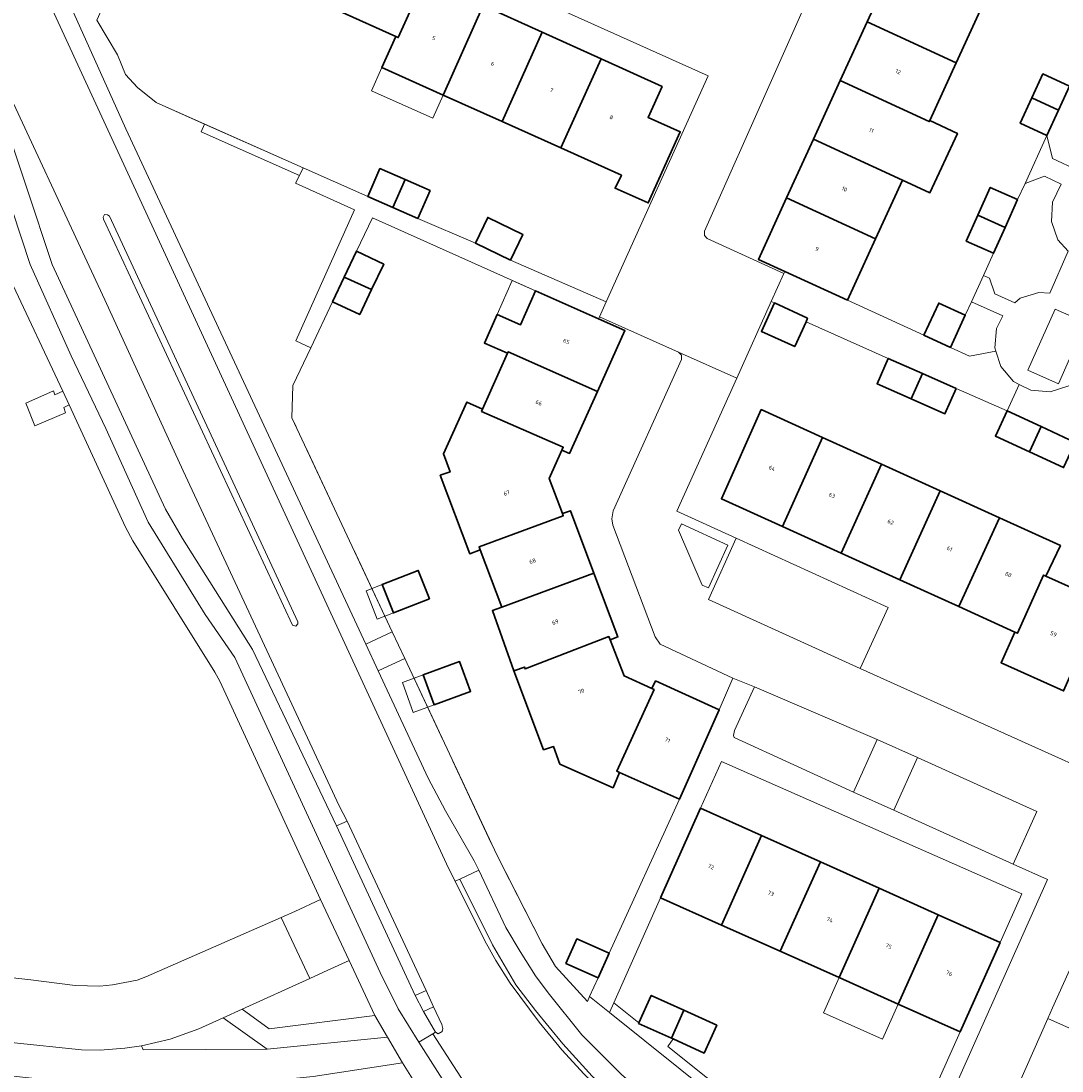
# Model space of a CAD drawing. Header units: metres. Extents: x 110065 to 112666, y 425872 to 427362.
# Tile 42 of 104: x 111168 to 111260, y 426623 to 426716. Entities that reach past the tile are written whole.
import ezdxf

# ---------------------------------------------------------------- set-up
doc = ezdxf.new("R2010")
doc.units = ezdxf.units.M
doc.linetypes.add('IE-TERREINAFSCHEIDING', pattern=[10, 8, -2])
for name, color, linetype, lineweight in [('B-WE-GR-BEPLANTING_CULTUUR_HEESTERS-GV', 90, 'Continuous', 18), ('B-WE-GR-GROENVOORZIENING-GV', 80, 'Continuous', 18), ('B-WE-GR-HAAG-G', 90, 'GR-HAAG1', 13), ('B-WE-IE-TERREINAFSCHEIDING-G', 210, 'IE-TERREINAFSCHEIDING', 18), ('B-WE-IE-TERREINAFSCHEIDING_KUNSTMATIG_HEKWERK-G', 20, 'IE-TERREINAFSCHEIDING-KUNSTMATIG', 18), ('B-WE-OG-BEBOUWING-GV', 7, 'Continuous', 35), ('B-WE-OG-BEBOUWING-T18', 10, 'Continuous', 18), ('B-WE-OG-BEBOUWING_LUIFEL-GV', 7, 'Continuous', 18), ('B-WE-OG-BEBOUWING_OVERIG-GV', 7, 'Continuous', 18), ('B-WE-OG-TERREIN_ERF-GV', 7, 'Continuous', 18), ('B-WE-VH-ONVERHARD-GV', 252, 'Continuous', 18), ('B-WE-VH-VERHARDING_ASFALT-GV', 252, 'Continuous', 18), ('B-WE-VH-VERHARDING_BETON-GV', 252, 'Continuous', 18), ('B-WE-VH-VERHARDING_BETONSTRAATSTEEN-GV', 252, 'Continuous', 18), ('B-WE-VH-VERHARDING_GESLOTEN-GV', 7, 'Continuous', 18), ('B-WE-VH-VERHARDING_OPEN-GV', 252, 'Continuous', 18), ('B-WE-VH-VERHARDING_TEGEL-GV', 252, 'Continuous', 18)]:
    doc.layers.add(name, color=color, linetype=linetype, lineweight=lineweight)
doc.styles.add('NLCS-ISO-M200-T18', font='NLCS-ISO.ttf')
doc.linetypes.add('GR-HAAG1', pattern='A,6,[176,NLCS.SHX,S=0.125,R=0,X=0,Y=0],-2', length=8)
doc.linetypes.add('IE-TERREINAFSCHEIDING-KUNSTMATIG', pattern='A,4,[82,NLCS.SHX,S=0.75,R=90,X=0,Y=0],4,-2', length=10)

msp = doc.modelspace()

# ---------------------------------------------------------------- linework, layer by layer
at = {"layer": 'B-WE-GR-BEPLANTING_CULTUUR_HEESTERS-GV', "flags": 128}
for points in [[(111175.02, 426716.917), (111174.587, 426717.111), (111172.549, 426716.662), (111177.194, 426706.401), (111198.37, 426660.873), (111200.7, 426661.959), (111191.843, 426680.859), (111191.92, 426683.723), (111193.509, 426687.064), (111192.203, 426687.684), (111197.376, 426699.255), (111192.157, 426701.59), (111192.5, 426702.275), (111183.83, 426706.123), (111184.141, 426706.823), (111179.872, 426708.717), (111178.205, 426710.052), (111177.139, 426711.187), (111176.436, 426712.929), (111174.61, 426716.002), (111175.02, 426716.917), (111175.02, 426716.917)], [(111263.498, 426708.8), (111260.503, 426710.176), (111259.523, 426708.042), (111258.499, 426705.813), (111258.991, 426703.771), (111261.259, 426702.729), (111262.684, 426703.209), (111263.407, 426704.633), (111262.732, 426707.284), (111263.498, 426708.8), (111263.498, 426708.8)], [(111259.761, 426701.519), (111258.281, 426702.226), (111256.568, 426701.583), (111255.912, 426700.146), (111254.811, 426697.685), (111253.793, 426695.412), (111252.893, 426693.446), (111253.433, 426693.201), (111253.908, 426691.832), (111255.675, 426691.029), (111256.149, 426691.43), (111257.794, 426691.956), (111258.756, 426691.875), (111260.373, 426695.602), (111259.474, 426696.597), (111258.898, 426698.216), (111258.985, 426699.932), (111259.761, 426701.519), (111259.761, 426701.519)], [(111254.602, 426689.87), (111251.832, 426691.128), (111251.289, 426689.942), (111249.98, 426687.091), (111251.661, 426686.318), (111253.99, 426686.761), (111253.895, 426687.059), (111254.039, 426688.778), (111254.602, 426689.87), (111254.602, 426689.87)], [(111209.922, 426642.281), (111201.804, 426659.604), (111199.469, 426658.515), (111203.863, 426649.04), (111205.405, 426646.167), (111207.946, 426641.735), (111208.336, 426640.916), (111210.737, 426635.869), (111211.99, 426633.725), (111213.359, 426631.599), (111214.464, 426630.082), (111217.447, 426626.366), (111220.959, 426622.847), (111224.614, 426619.72), (111230.059, 426615.447), (111232.368, 426618.344), (111219.875, 426628.349), (111218.126, 426629.75), (111217.936, 426629.327), (111215.124, 426632.398), (111213.924, 426634.404), (111209.922, 426642.281), (111209.922, 426642.281)], [(111247.068, 426650.868), (111243.514, 426652.473), (111241.437, 426647.815), (111244.991, 426646.21), (111247.068, 426650.868), (111247.068, 426650.868)]]:
    msp.add_lwpolyline(points, close=True, dxfattribs=at)
msp.add_lwpolyline([(111260.436, 426683.686), (111258.792, 426683.16), (111257.073, 426683.304), (111256.064, 426683.824), (111254.985, 426681.499), (111257.998, 426680.102), (111261.003, 426678.709)], dxfattribs=at)
at = {"layer": 'B-WE-GR-GROENVOORZIENING-GV', "flags": 128}
for points in [[(111149.335, 426633.408), (111168.803, 426631.234), (111172.716, 426630.721), (111174.877, 426630.689), (111176.011, 426630.795), (111178.17, 426631.218), (111178.938, 426631.49), (111190.907, 426636.743), (111192.111, 426637.272), (111194.362, 426638.338), (111185.478, 426657.601), (111185.042, 426658.41), (111177.806, 426670.017), (111177.143, 426671.22), (111172.191, 426682.017), (111171.697, 426681.774), (111171.863, 426681.315), (111169.134, 426680.18), (111168.356, 426682.183), (111170.802, 426683.248), (111170.927, 426682.912), (111171.61, 426683.24), (111167.009, 426693.063)], [(111152.27, 426615.307), (111204.614, 426609.461), (111207.032, 426608.772), (111208.441, 426611.191), (111209.703, 426613.36), (111207.276, 426615.869), (111205.168, 426618.47), (111203.386, 426621.064), (111201.62, 426623.907), (111193.718, 426622.691), (111185.762, 426621.903), (111175.442, 426622.127), (111174.278, 426622.075), (111168.892, 426622.555), (111168.892, 426622.555), (111168.892, 426622.555), (111129.931, 426626.793)]]:
    msp.add_lwpolyline(points, dxfattribs=at)
for points in [[(111199.163, 426628.091), (111196.892, 426632.938), (111194.629, 426631.904), (111193.431, 426631.362), (111187.454, 426628.656), (111189.841, 426626.915), (111199.163, 426628.091), (111199.163, 426628.091)], [(111189.658, 426625.113), (111185.763, 426627.889), (111183.636, 426626.899), (111181.098, 426625.988), (111178.562, 426625.42), (111178.707, 426625.05), (111189.658, 426625.113), (111189.658, 426625.113)]]:
    msp.add_lwpolyline(points, close=True, dxfattribs=at)
at = {"layer": 'B-WE-GR-HAAG-G', "flags": 128}
msp.add_lwpolyline([(111179.872, 426708.717), (111178.205, 426710.052), (111177.139, 426711.187), (111176.436, 426712.929), (111174.61, 426716.002)], dxfattribs=at)
at = {"layer": 'B-WE-IE-TERREINAFSCHEIDING-G', "flags": 128}
for points in [[(111200.7, 426661.959), (111191.843, 426680.859), (111191.92, 426683.723), (111193.509, 426687.064)], [(111201.804, 426659.604), (111209.922, 426642.281), (111213.924, 426634.404)]]:
    msp.add_lwpolyline(points, dxfattribs=at)
at = {"layer": 'B-WE-IE-TERREINAFSCHEIDING_KUNSTMATIG_HEKWERK-G', "flags": 128}
for points in [[(111192.843, 426702.96), (111179.872, 426708.717)], [(111218.126, 426629.75), (111217.936, 426629.327), (111215.124, 426632.398), (111213.924, 426634.404)]]:
    msp.add_lwpolyline(points, dxfattribs=at)
at = {"layer": 'B-WE-OG-BEBOUWING-GV', "flags": 128}
for points in [[(111204.989, 426722.251), (111199.579, 426724.682), (111196.051, 426716.784), (111201.011, 426714.552), (111201.229, 426714.454), (111203.535, 426719.628), (111203.77, 426719.522), (111204.793, 426721.811), (111204.989, 426722.251), (111204.989, 426722.251)], [(111245.76, 426720.918), (111245.09, 426721.218), (111242.633, 426715.845), (111250.479, 426712.221), (111252.771, 426717.239), (111252.87, 426717.456), (111245.666, 426720.711), (111245.76, 426720.918), (111245.76, 426720.918)], [(111203.77, 426719.522), (111203.535, 426719.628), (111201.229, 426714.454), (111201.011, 426714.552), (111199.781, 426711.821), (111205.204, 426709.383), (111208.736, 426717.278), (111203.77, 426719.522), (111203.77, 426719.522)], [(111213.937, 426714.927), (111208.736, 426717.278), (111205.204, 426709.383), (111210.399, 426707.048), (111213.937, 426714.927), (111213.937, 426714.927)], [(111250.479, 426712.221), (111242.633, 426715.845), (111240.259, 426710.664), (111248.112, 426707.04), (111248.154, 426707.133), (111250.479, 426712.221), (111250.479, 426712.221)], [(111219.139, 426712.577), (111213.937, 426714.927), (111210.399, 426707.048), (111215.592, 426704.709), (111219.139, 426712.577), (111219.139, 426712.577)], [(111224.522, 426710.145), (111219.139, 426712.577), (111215.592, 426704.709), (111220.933, 426702.304), (111220.383, 426701.144), (111223.303, 426699.855), (111226.132, 426706.135), (111223.282, 426707.405), (111224.522, 426710.145), (111224.522, 426710.145)], [(111248.112, 426707.04), (111240.259, 426710.664), (111237.883, 426705.48), (111245.738, 426701.852), (111248.174, 426700.754), (111250.604, 426705.997), (111248.154, 426707.133), (111248.112, 426707.04), (111248.112, 426707.04)], [(111260.503, 426710.176), (111258.154, 426711.255), (111257.176, 426709.127), (111259.523, 426708.042), (111260.503, 426710.176), (111260.503, 426710.176)], [(111259.523, 426708.042), (111257.176, 426709.127), (111256.15, 426706.892), (111258.499, 426705.813), (111259.523, 426708.042), (111259.523, 426708.042)], [(111245.738, 426701.852), (111237.883, 426705.48), (111235.512, 426700.302), (111243.368, 426696.673), (111245.738, 426701.852), (111245.738, 426701.852)], [(111201.833, 426701.911), (111199.619, 426702.881), (111198.545, 426700.43), (111200.759, 426699.459), (111201.833, 426701.911), (111201.833, 426701.911)], [(111204.047, 426700.94), (111201.833, 426701.911), (111200.759, 426699.459), (111202.973, 426698.489), (111204.047, 426700.94), (111204.047, 426700.94)], [(111255.912, 426700.146), (111253.502, 426701.225), (111252.411, 426698.787), (111254.811, 426697.685), (111255.912, 426700.146), (111255.912, 426700.146)], [(111243.368, 426696.673), (111235.512, 426700.302), (111233.024, 426694.866), (111235.365, 426693.795), (111240.894, 426691.267), (111243.368, 426696.673), (111243.368, 426696.673)], [(111212.234, 426697.079), (111209.136, 426698.572), (111208.039, 426696.296), (111211.137, 426694.803), (111212.234, 426697.079), (111212.234, 426697.079)], [(111254.811, 426697.685), (111252.411, 426698.787), (111251.383, 426696.491), (111253.793, 426695.412), (111254.811, 426697.685), (111254.811, 426697.685)], [(111199.95, 426694.459), (111197.552, 426695.596), (111196.461, 426693.293), (111198.877, 426692.195), (111199.95, 426694.459), (111199.95, 426694.459)], [(111198.877, 426692.195), (111196.461, 426693.293), (111195.436, 426691.131), (111197.833, 426689.994), (111198.877, 426692.195), (111198.877, 426692.195)], [(111218.91, 426689.617), (111213.364, 426692.093), (111212.013, 426689.082), (111209.973, 426690.014), (111208.846, 426687.473), (111210.891, 426686.581), (111210.948, 426686.708), (111218.816, 426683.188), (111221.245, 426688.574), (111218.91, 426689.617), (111218.91, 426689.617)], [(111237.378, 426689.671), (111234.436, 426691.016), (111233.292, 426688.513), (111236.234, 426687.168), (111237.235, 426689.357), (111237.378, 426689.671), (111237.378, 426689.671)], [(111251.289, 426689.942), (111248.953, 426691.014), (111247.647, 426688.169), (111249.98, 426687.091), (111251.289, 426689.942), (111251.289, 426689.942)], [(111218.816, 426683.188), (111210.948, 426686.708), (111210.891, 426686.581), (111208.675, 426681.642), (111208.588, 426681.447), (111215.798, 426678.274), (111215.686, 426678.023), (111216.356, 426677.733), (111218.816, 426683.188), (111218.816, 426683.188)], [(111247.527, 426684.783), (111244.493, 426686.124), (111243.504, 426683.883), (111246.516, 426682.551), (111247.527, 426684.783), (111247.527, 426684.783)], [(111250.486, 426683.474), (111247.527, 426684.783), (111246.516, 426682.551), (111249.496, 426681.233), (111250.486, 426683.474), (111250.486, 426683.474)], [(111208.675, 426681.642), (111207.295, 426682.262), (111205.216, 426677.682), (111205.806, 426676.092), (111204.946, 426675.802), (111207.547, 426668.862), (111208.477, 426669.212), (111208.372, 426669.491), (111215.8, 426672.229), (111215.727, 426672.423), (111214.566, 426675.523), (111215.686, 426678.023), (111215.798, 426678.274), (111208.588, 426681.447), (111208.675, 426681.642), (111208.675, 426681.642)], [(111238.695, 426679.142), (111233.286, 426681.596), (111229.757, 426673.725), (111235.168, 426671.266), (111238.695, 426679.142), (111238.695, 426679.142)], [(111257.998, 426680.102), (111254.985, 426681.499), (111253.949, 426679.264), (111256.972, 426677.862), (111257.998, 426680.102), (111257.998, 426680.102)], [(111261.003, 426678.709), (111257.998, 426680.102), (111256.972, 426677.862), (111259.966, 426676.474), (111261.003, 426678.709), (111261.003, 426678.709)], [(111243.903, 426676.778), (111238.695, 426679.142), (111235.168, 426671.266), (111240.343, 426668.914), (111243.903, 426676.778), (111243.903, 426676.778)], [(111249.083, 426674.422), (111243.903, 426676.778), (111240.343, 426668.914), (111245.527, 426666.559), (111249.083, 426674.422), (111249.083, 426674.422)], [(111254.308, 426672.045), (111249.083, 426674.422), (111245.527, 426666.559), (111250.716, 426664.202), (111254.308, 426672.045), (111254.308, 426672.045)], [(111218.499, 426667.156), (111216.427, 426672.663), (111215.727, 426672.423), (111215.8, 426672.229), (111208.372, 426669.491), (111208.477, 426669.212), (111210.382, 426664.143), (111218.499, 426667.156), (111218.499, 426667.156)], [(111259.688, 426669.599), (111254.308, 426672.045), (111250.716, 426664.202), (111255.679, 426661.949), (111255.907, 426661.846), (111258.19, 426666.991), (111258.418, 426666.889), (111259.688, 426669.599), (111259.688, 426669.599)], [(111203.981, 426664.887), (111203.002, 426667.396), (111199.819, 426666.153), (111200.798, 426663.644), (111203.981, 426664.887), (111203.981, 426664.887)], [(111220.628, 426661.524), (111218.499, 426667.156), (111210.382, 426664.143), (111209.547, 426663.842), (111211.439, 426658.522), (111212.369, 426658.853), (111212.426, 426658.701), (111219.831, 426661.552), (111219.938, 426661.274), (111220.628, 426661.524), (111220.628, 426661.524)], [(111258.418, 426666.889), (111258.19, 426666.991), (111255.907, 426661.846), (111255.679, 426661.949), (111254.449, 426659.239), (111259.976, 426656.75), (111263.473, 426664.623), (111258.418, 426666.889), (111258.418, 426666.889)], [(111219.938, 426661.274), (111219.831, 426661.552), (111212.426, 426658.701), (111212.369, 426658.853), (111211.439, 426658.522), (111214.07, 426651.553), (111214.94, 426651.843), (111215.51, 426650.293), (111220.2, 426648.204), (111220.78, 426649.544), (111220.526, 426649.657), (111223.82, 426656.878), (111223.629, 426656.964), (111221.169, 426658.074), (111219.938, 426661.274), (111219.938, 426661.274)], [(111207.611, 426656.71), (111206.647, 426659.34), (111203.431, 426658.161), (111204.395, 426655.531), (111207.611, 426656.71), (111207.611, 426656.71)], [(111229.569, 426655.085), (111223.949, 426657.634), (111223.629, 426656.964), (111223.82, 426656.878), (111220.526, 426649.657), (111220.78, 426649.544), (111226.05, 426647.194), (111229.569, 426655.085), (111229.569, 426655.085)], [(111233.312, 426643.972), (111227.921, 426646.385), (111224.392, 426638.474), (111229.76, 426636.077), (111233.312, 426643.972), (111233.312, 426643.972)], [(111238.5, 426641.649), (111233.312, 426643.972), (111229.76, 426636.077), (111234.951, 426633.76), (111238.5, 426641.649), (111238.5, 426641.649)], [(111243.702, 426639.317), (111238.5, 426641.649), (111234.951, 426633.76), (111240.171, 426631.429), (111243.702, 426639.317), (111243.702, 426639.317)], [(111248.902, 426636.986), (111243.702, 426639.317), (111240.171, 426631.429), (111245.374, 426629.098), (111248.902, 426636.986), (111248.902, 426636.986)], [(111254.363, 426634.538), (111248.902, 426636.986), (111245.374, 426629.098), (111250.844, 426626.648), (111254.363, 426634.538), (111254.363, 426634.538)], [(111219.847, 426633.583), (111216.994, 426634.85), (111216.035, 426632.691), (111218.888, 426631.424), (111219.847, 426633.583), (111219.847, 426633.583)], [(111226.444, 426628.554), (111223.573, 426629.857), (111222.469, 426627.426), (111222.454, 426627.392), (111225.352, 426626.076), (111226.444, 426628.554), (111226.444, 426628.554)], [(111229.355, 426627.233), (111226.444, 426628.554), (111225.352, 426626.076), (111225.491, 426626.013), (111228.236, 426624.767), (111229.355, 426627.233), (111229.355, 426627.233)]]:
    msp.add_lwpolyline(points, close=True, dxfattribs=at)
at = {"layer": 'B-WE-OG-BEBOUWING_LUIFEL-GV', "flags": 128}
for points in [[(111199.781, 426711.821), (111198.856, 426709.763), (111204.287, 426707.333), (111205.204, 426709.383), (111199.781, 426711.821), (111199.781, 426711.821)], [(111209.973, 426690.014), (111212.013, 426689.082), (111213.364, 426692.093), (111211.301, 426693.008), (111209.973, 426690.014), (111209.973, 426690.014)], [(111245.374, 426629.098), (111240.171, 426631.429), (111238.777, 426628.314), (111243.986, 426625.982), (111245.374, 426629.098), (111245.374, 426629.098)]]:
    msp.add_lwpolyline(points, close=True, dxfattribs=at)
at = {"layer": 'B-WE-OG-BEBOUWING_OVERIG-GV', "flags": 128}
for points in [[(111199.819, 426666.153), (111198.401, 426665.6), (111199.381, 426663.091), (111200.798, 426663.644), (111199.819, 426666.153), (111199.819, 426666.153)], [(111203.431, 426658.161), (111201.593, 426657.487), (111202.557, 426654.857), (111204.395, 426655.531), (111203.431, 426658.161), (111203.431, 426658.161)]]:
    msp.add_lwpolyline(points, close=True, dxfattribs=at)
at = {"layer": 'B-WE-OG-TERREIN_ERF-GV', "flags": 128}
for points in [[(111240.09, 426724.006), (111228.27, 426697.364), (111228.26, 426696.983), (111228.52, 426696.706), (111235.282, 426693.614), (111235.365, 426693.795), (111233.024, 426694.866), (111235.512, 426700.302), (111237.883, 426705.48), (111240.259, 426710.664), (111242.633, 426715.845), (111245.09, 426721.218)], [(111174.61, 426716.002), (111176.436, 426712.929), (111177.139, 426711.187), (111178.205, 426710.052), (111179.872, 426708.717), (111184.141, 426706.823), (111192.843, 426702.96), (111198.545, 426700.43), (111199.619, 426702.881), (111201.833, 426701.911), (111204.047, 426700.94), (111202.973, 426698.489), (111208.039, 426696.296), (111209.136, 426698.572), (111212.234, 426697.079), (111211.137, 426694.803), (111219.586, 426691.118), (111228.584, 426711.092), (111204.793, 426721.811)], [(111208.736, 426717.278), (111213.937, 426714.927), (111219.139, 426712.577), (111224.522, 426710.145), (111223.282, 426707.405), (111226.132, 426706.135), (111223.303, 426699.855), (111220.383, 426701.144), (111220.933, 426702.304), (111215.592, 426704.709), (111210.399, 426707.048), (111205.204, 426709.383), (111199.781, 426711.821), (111201.011, 426714.552), (111196.051, 426716.784)], [(111252.771, 426717.239), (111250.479, 426712.221), (111248.154, 426707.133), (111250.604, 426705.997), (111248.174, 426700.754), (111245.738, 426701.852), (111243.368, 426696.673), (111240.894, 426691.267), (111247.647, 426688.169), (111248.953, 426691.014), (111251.289, 426689.942), (111251.832, 426691.128), (111252.893, 426693.446), (111253.793, 426695.412), (111251.383, 426696.491), (111252.411, 426698.787), (111253.502, 426701.225), (111255.912, 426700.146), (111256.568, 426701.583), (111258.499, 426705.813), (111256.15, 426706.892), (111257.176, 426709.127), (111258.154, 426711.255), (111260.503, 426710.176)], [(111259.966, 426676.474), (111256.972, 426677.862), (111253.949, 426679.264), (111254.985, 426681.499), (111250.486, 426683.474), (111249.496, 426681.233), (111246.516, 426682.551), (111243.504, 426683.883), (111244.493, 426686.124), (111237.235, 426689.357), (111236.234, 426687.168), (111233.292, 426688.513), (111234.436, 426691.016), (111234.166, 426691.138), (111231.122, 426684.383), (111225.822, 426672.622), (111231.067, 426670.233), (111244.477, 426664.124), (111242.027, 426658.727), (111278.485, 426642.299)], [(111259.976, 426656.75), (111254.449, 426659.239), (111255.679, 426661.949), (111250.716, 426664.202), (111245.527, 426666.559), (111240.343, 426668.914), (111235.168, 426671.266), (111229.757, 426673.725), (111233.286, 426681.596), (111238.695, 426679.142), (111243.903, 426676.778), (111249.083, 426674.422), (111254.308, 426672.045), (111259.688, 426669.599), (111258.418, 426666.889), (111263.473, 426664.623)], [(111244.026, 426611.36), (111250.844, 426626.648), (111245.374, 426629.098), (111240.171, 426631.429), (111234.951, 426633.76), (111229.76, 426636.077), (111229.76, 426636.077), (111229.76, 426636.077), (111224.392, 426638.474), (111220.254, 426629.199), (111222.469, 426627.426), (111223.573, 426629.857), (111226.444, 426628.554), (111229.355, 426627.233), (111228.236, 426624.767), (111225.491, 426626.013), (111225.046, 426625.361), (111231.755, 426619.988)], [(111267.545, 426623.826), (111258.584, 426627.822), (111249.907, 426608.177), (111249.583, 426607.444), (111248.981, 426605.853), (111261.367, 426595.253)]]:
    msp.add_lwpolyline(points, dxfattribs=at)
for points in [[(111213.364, 426692.093), (111198.952, 426698.55), (111197.552, 426695.596), (111199.95, 426694.459), (111198.877, 426692.195), (111197.833, 426689.994), (111195.436, 426691.131), (111193.509, 426687.064), (111191.92, 426683.723), (111191.843, 426680.859), (111200.7, 426661.959), (111201.804, 426659.604), (111209.922, 426642.281), (111213.924, 426634.404), (111215.124, 426632.398), (111217.936, 426629.327), (111218.126, 426629.75), (111218.888, 426631.424), (111216.035, 426632.691), (111216.994, 426634.85), (111219.847, 426633.583), (111226.05, 426647.194), (111220.78, 426649.544), (111220.2, 426648.204), (111215.51, 426650.293), (111214.94, 426651.843), (111214.07, 426651.553), (111211.439, 426658.522), (111209.547, 426663.842), (111210.382, 426664.143), (111208.477, 426669.212), (111207.547, 426668.862), (111204.946, 426675.802), (111205.806, 426676.092), (111205.216, 426677.682), (111207.295, 426682.262), (111208.675, 426681.642), (111210.891, 426686.581), (111208.846, 426687.473), (111209.973, 426690.014), (111212.013, 426689.082), (111213.364, 426692.093), (111213.364, 426692.093)], [(111225.98, 426686.679), (111218.992, 426689.799), (111218.91, 426689.617), (111221.245, 426688.574), (111218.816, 426683.188), (111216.356, 426677.733), (111215.686, 426678.023), (111214.566, 426675.523), (111215.727, 426672.423), (111216.427, 426672.663), (111218.499, 426667.156), (111220.628, 426661.524), (111219.938, 426661.274), (111221.169, 426658.074), (111223.629, 426656.964), (111223.949, 426657.634), (111229.569, 426655.085), (111230.775, 426657.877), (111224.357, 426660.894), (111223.915, 426661.54), (111220.187, 426671.388), (111220.084, 426671.957), (111220.215, 426672.664), (111226.232, 426686.017), (111226.244, 426686.4), (111225.98, 426686.679), (111225.98, 426686.679)], [(111199.819, 426666.153), (111203.002, 426667.396), (111203.981, 426664.887), (111200.798, 426663.644), (111199.819, 426666.153), (111199.819, 426666.153)], [(111203.431, 426658.161), (111206.647, 426659.34), (111207.611, 426656.71), (111204.395, 426655.531), (111203.431, 426658.161), (111203.431, 426658.161)], [(111256.282, 426638.84), (111229.771, 426650.533), (111227.921, 426646.385), (111233.312, 426643.972), (111238.5, 426641.649), (111243.702, 426639.317), (111248.902, 426636.986), (111254.363, 426634.538), (111256.282, 426638.84), (111256.282, 426638.84)]]:
    msp.add_lwpolyline(points, close=True, dxfattribs=at)
at = {"layer": 'B-WE-VH-ONVERHARD-GV', "flags": 128}
msp.add_lwpolyline([(111261.903, 426689.3), (111259.222, 426690.485), (111256.83, 426685.071), (111259.511, 426683.887), (111261.903, 426689.3), (111261.903, 426689.3)], close=True, dxfattribs=at)
at = {"layer": 'B-WE-VH-VERHARDING_ASFALT-GV', "flags": 128}
for points in [[(111217.66, 426622.894), (111215.676, 426625.052), (111213.679, 426627.484), (111211.115, 426630.932), (111209.844, 426632.948), (111208.884, 426634.691), (111206.256, 426639.937), (111205.682, 426641.11), (111168.897, 426720.825), (111166.497, 426725.952)], [(111165.075, 426713.257), (111175.331, 426691.291), (111182.23, 426676.19), (111196.016, 426646.612), (111196.728, 426645.257), (111203.687, 426630.285), (111204.356, 426628.847), (111205.079, 426627.291), (111205.165, 426626.941), (111205.108, 426626.661), (111204.763, 426626.458), (111204.522, 426626.618), (111204.285, 426626.478), (111207.334, 426621.712)]]:
    msp.add_lwpolyline(points, dxfattribs=at)
for points in [[(111171.361, 426720.752), (111171.044, 426721.719), (111169.481, 426720.934), (111169.335, 426720.783), (111169.108, 426720.705), (111168.897, 426720.825), (111205.682, 426641.11), (111206.256, 426639.937), (111206.656, 426640.117), (111208.336, 426640.916), (111207.946, 426641.735), (111205.405, 426646.167), (111203.863, 426649.04), (111199.469, 426658.515), (111198.37, 426660.873), (111177.194, 426706.401), (111172.549, 426716.662), (111172.144, 426717.702), (111171.361, 426720.752), (111171.361, 426720.752)], [(111191.881, 426662.553), (111175.221, 426698.407), (111175.189, 426698.59), (111175.306, 426698.822), (111175.564, 426698.817), (111175.727, 426698.688), (111192.355, 426662.867), (111192.358, 426662.693), (111192.178, 426662.477), (111191.881, 426662.553), (111191.881, 426662.553)], [(111207.334, 426621.712), (111204.285, 426626.478), (111203.036, 426625.74), (111206.153, 426620.867), (111208.194, 426618.308), (111210.416, 426615.742), (111211.659, 426614.426), (111214.108, 426612.146), (111217.161, 426609.474), (111224.171, 426603.892), (111237.445, 426593.685), (111241.54, 426590.396), (111242.419, 426591.55), (111238.341, 426594.825), (111225.065, 426605.034), (111218.091, 426610.587), (111215.08, 426613.223), (111212.681, 426615.456), (111211.513, 426616.692), (111209.309, 426619.235), (111207.334, 426621.712), (111207.334, 426621.712)]]:
    msp.add_lwpolyline(points, close=True, dxfattribs=at)
at = {"layer": 'B-WE-VH-VERHARDING_BETON-GV', "flags": 128}
msp.add_lwpolyline([(111175.564, 426698.817), (111175.306, 426698.822), (111175.189, 426698.59), (111175.221, 426698.407), (111191.881, 426662.553), (111192.178, 426662.477), (111192.358, 426662.693), (111192.355, 426662.867), (111175.727, 426698.688), (111175.564, 426698.817), (111175.564, 426698.817)], close=True, dxfattribs=at)
at = {"layer": 'B-WE-VH-VERHARDING_BETONSTRAATSTEEN-GV', "flags": 128}
for points in [[(111230.333, 426669.633), (111226.238, 426671.499), (111225.989, 426670.953), (111228.066, 426666.106), (111228.612, 426665.857), (111230.333, 426669.633), (111230.333, 426669.633)], [(111243.514, 426652.473), (111232.673, 426657.126), (111230.924, 426653.246), (111230.837, 426652.828), (111230.878, 426652.638), (111241.437, 426647.815), (111243.514, 426652.473), (111243.514, 426652.473)]]:
    msp.add_lwpolyline(points, close=True, dxfattribs=at)
at = {"layer": 'B-WE-VH-VERHARDING_GESLOTEN-GV', "flags": 128}
msp.add_lwpolyline([(111160.831, 426626.352), (111173.277, 426625.061), (111174.922, 426625.009), (111177.086, 426625.197), (111178.562, 426625.42), (111181.098, 426625.988), (111183.636, 426626.899), (111185.763, 426627.889), (111187.454, 426628.656), (111193.431, 426631.362), (111190.907, 426636.743), (111178.938, 426631.49), (111178.17, 426631.218), (111176.011, 426630.795), (111174.877, 426630.689), (111172.716, 426630.721), (111168.803, 426631.234), (111149.335, 426633.408)], dxfattribs=at)
at = {"layer": 'B-WE-VH-VERHARDING_OPEN-GV', "flags": 128}
for points in [[(111204.793, 426721.811), (111228.584, 426711.092), (111219.586, 426691.118), (111218.992, 426689.799), (111225.98, 426686.679), (111231.122, 426684.383), (111234.166, 426691.138), (111235.282, 426693.614), (111228.52, 426696.706), (111228.26, 426696.983), (111228.27, 426697.364), (111240.09, 426724.006)], [(111261.259, 426702.729), (111258.991, 426703.771), (111258.991, 426703.771), (111258.991, 426703.771), (111258.499, 426705.813), (111256.568, 426701.583), (111258.281, 426702.226), (111259.761, 426701.519), (111258.985, 426699.932), (111258.898, 426698.216), (111259.474, 426696.597), (111260.373, 426695.602), (111258.756, 426691.875), (111257.794, 426691.956), (111256.149, 426691.43), (111255.675, 426691.029), (111253.908, 426691.832), (111253.433, 426693.201), (111252.893, 426693.446), (111251.832, 426691.128), (111254.602, 426689.87), (111254.039, 426688.778), (111253.895, 426687.059), (111253.99, 426686.761), (111254.421, 426685.414), (111255.538, 426684.095), (111256.064, 426683.824), (111257.073, 426683.304), (111258.792, 426683.16), (111260.436, 426683.686)], [(111278.485, 426642.299), (111242.027, 426658.727), (111228.609, 426664.84), (111231.067, 426670.233), (111225.822, 426672.622), (111225.822, 426672.622), (111225.822, 426672.622), (111231.122, 426684.383), (111225.98, 426686.679), (111226.244, 426686.4), (111226.232, 426686.017), (111220.215, 426672.664), (111220.084, 426671.957), (111220.187, 426671.388), (111223.915, 426661.54), (111224.357, 426660.894), (111230.775, 426657.877), (111232.673, 426657.126), (111243.514, 426652.473), (111247.068, 426650.868), (111257.611, 426646.107), (111255.534, 426641.448), (111258.549, 426640.086), (111245.249, 426610.243)], [(111245.249, 426610.243), (111258.549, 426640.086), (111255.534, 426641.448), (111244.991, 426646.21), (111241.437, 426647.815), (111230.878, 426652.638), (111230.837, 426652.828), (111230.924, 426653.246), (111232.673, 426657.126), (111232.673, 426657.126), (111232.673, 426657.126), (111230.775, 426657.877), (111229.569, 426655.085), (111226.05, 426647.194), (111219.847, 426633.583), (111218.888, 426631.424), (111218.126, 426629.75), (111219.875, 426628.349), (111220.254, 426629.199), (111224.392, 426638.474), (111227.921, 426646.385), (111229.771, 426650.533), (111256.282, 426638.84), (111254.363, 426634.538), (111250.844, 426626.648), (111244.026, 426611.36)], [(111249.907, 426608.177), (111258.584, 426627.822), (111258.995, 426628.753), (111263.693, 426639.185)], [(111129.931, 426626.793), (111168.892, 426622.555), (111174.278, 426622.075), (111175.442, 426622.127), (111185.762, 426621.903), (111193.718, 426622.691), (111201.62, 426623.907), (111200.285, 426626.18), (111189.658, 426625.113), (111178.707, 426625.05), (111178.562, 426625.42), (111177.086, 426625.197), (111174.922, 426625.009), (111173.277, 426625.061), (111160.831, 426626.352)]]:
    msp.add_lwpolyline(points, dxfattribs=at)
for points in [[(111175.331, 426691.291), (111165.075, 426713.257), (111164.232, 426712.945), (111166.156, 426708.083), (111170.678, 426694.424), (111180.682, 426672.8), (111182.19, 426670.202), (111188.374, 426660.402), (111195.785, 426644.846), (111196.728, 426645.257), (111196.016, 426646.612), (111182.23, 426676.19), (111175.331, 426691.291), (111175.331, 426691.291)], [(111256.83, 426685.071), (111259.222, 426690.485), (111261.903, 426689.3), (111259.511, 426683.887), (111256.83, 426685.071), (111256.83, 426685.071)], [(111228.066, 426666.106), (111225.989, 426670.953), (111226.238, 426671.499), (111230.333, 426669.633), (111228.612, 426665.857), (111228.066, 426666.106), (111228.066, 426666.106)], [(111244.477, 426664.124), (111231.067, 426670.233), (111228.609, 426664.84), (111242.027, 426658.727), (111244.477, 426664.124), (111244.477, 426664.124)], [(111257.611, 426646.107), (111247.068, 426650.868), (111244.991, 426646.21), (111255.534, 426641.448), (111257.611, 426646.107), (111257.611, 426646.107)], [(111209.556, 426634.316), (111206.656, 426640.117), (111206.256, 426639.937), (111208.884, 426634.691), (111209.844, 426632.948), (111211.115, 426630.932), (111213.679, 426627.484), (111215.676, 426625.052), (111217.66, 426622.894), (111219.01, 426621.619), (111222.959, 426618.277), (111239.334, 426605.308), (111239.758, 426606.148), (111234.337, 426609.718), (111223.106, 426618.516), (111221.294, 426620.01), (111218.367, 426622.716), (111215.759, 426625.574), (111213.34, 426628.527), (111211.608, 426630.795), (111209.556, 426634.316), (111209.556, 426634.316)], [(111265.858, 426637.314), (111265.483, 426637.38), (111265.122, 426637.502), (111264.784, 426637.679), (111264.478, 426637.905), (111264.21, 426638.176), (111263.986, 426638.484), (111263.812, 426638.823), (111263.693, 426639.185), (111258.995, 426628.753), (111258.584, 426627.822), (111267.545, 426623.826), (111272.241, 426634.253), (111265.858, 426637.314), (111265.858, 426637.314)], [(111204.356, 426628.847), (111203.687, 426630.285), (111202.729, 426629.854), (111203.449, 426628.439), (111204.356, 426628.847), (111204.356, 426628.847)], [(111222.469, 426627.426), (111220.254, 426629.199), (111219.875, 426628.349), (111232.368, 426618.344), (111233.419, 426617.503), (111233.88, 426617.133), (111234.631, 426618.839), (111231.795, 426620.081), (111231.755, 426619.988), (111225.046, 426625.361), (111225.491, 426626.013), (111225.352, 426626.076), (111222.454, 426627.392), (111222.469, 426627.426), (111222.469, 426627.426)], [(111205.079, 426627.291), (111204.356, 426628.847), (111203.449, 426628.439), (111204.522, 426626.618), (111204.763, 426626.458), (111205.108, 426626.661), (111205.165, 426626.941), (111205.079, 426627.291), (111205.079, 426627.291)]]:
    msp.add_lwpolyline(points, close=True, dxfattribs=at)
at = {"layer": 'B-WE-VH-VERHARDING_TEGEL-GV', "flags": 128}
for points in [[(111164.013, 426708.641), (111168.743, 426694.42), (111172.365, 426686.362), (111175.417, 426679.934), (111179.144, 426671.651), (111184.185, 426663.517), (111186.795, 426659.698), (111199.633, 426631.87), (111201.216, 426628.671), (111203.036, 426625.74), (111204.285, 426626.478), (111204.522, 426626.618), (111203.449, 426628.439), (111202.729, 426629.854), (111195.785, 426644.846), (111188.374, 426660.402), (111182.19, 426670.202), (111180.682, 426672.8), (111170.678, 426694.424), (111166.156, 426708.083)], [(111206.153, 426620.867), (111203.036, 426625.74), (111201.216, 426628.671), (111199.633, 426631.87), (111186.795, 426659.698), (111184.185, 426663.517), (111179.144, 426671.651), (111175.417, 426679.934), (111172.365, 426686.362), (111168.743, 426694.42), (111164.013, 426708.641)], [(111167.009, 426693.063), (111171.61, 426683.24), (111172.191, 426682.017), (111177.143, 426671.22), (111177.806, 426670.017), (111185.042, 426658.41), (111185.478, 426657.601), (111194.362, 426638.338), (111196.892, 426632.938), (111199.163, 426628.091), (111200.285, 426626.18), (111201.62, 426623.907), (111203.386, 426621.064)], [(111220.959, 426622.847), (111217.447, 426626.366), (111214.464, 426630.082), (111213.359, 426631.599), (111211.99, 426633.725), (111210.737, 426635.869), (111210.737, 426635.869), (111210.737, 426635.869), (111208.336, 426640.916), (111206.656, 426640.117), (111209.556, 426634.316), (111211.608, 426630.795), (111213.34, 426628.527), (111215.759, 426625.574), (111218.367, 426622.716)]]:
    msp.add_lwpolyline(points, dxfattribs=at)
for points in [[(111192.843, 426702.96), (111184.141, 426706.823), (111183.83, 426706.123), (111192.5, 426702.275), (111192.843, 426702.96), (111192.843, 426702.96)], [(111198.545, 426700.43), (111192.843, 426702.96), (111192.5, 426702.275), (111192.157, 426701.59), (111197.376, 426699.255), (111192.203, 426687.684), (111193.509, 426687.064), (111195.436, 426691.131), (111196.461, 426693.293), (111197.552, 426695.596), (111198.952, 426698.55), (111213.364, 426692.093), (111218.91, 426689.617), (111218.992, 426689.799), (111219.586, 426691.118), (111211.137, 426694.803), (111208.039, 426696.296), (111202.973, 426698.489), (111200.759, 426699.459), (111198.545, 426700.43), (111198.545, 426700.43)], [(111240.894, 426691.267), (111235.365, 426693.795), (111235.282, 426693.614), (111234.166, 426691.138), (111234.436, 426691.016), (111237.378, 426689.671), (111237.235, 426689.357), (111244.493, 426686.124), (111247.527, 426684.783), (111250.486, 426683.474), (111254.985, 426681.499), (111256.064, 426683.824), (111255.538, 426684.095), (111254.421, 426685.414), (111253.99, 426686.761), (111251.661, 426686.318), (111249.98, 426687.091), (111247.647, 426688.169), (111240.894, 426691.267), (111240.894, 426691.267)], [(111170.927, 426682.912), (111170.802, 426683.248), (111168.356, 426682.183), (111169.134, 426680.18), (111171.863, 426681.315), (111171.697, 426681.774), (111172.191, 426682.017), (111171.61, 426683.24), (111170.927, 426682.912), (111170.927, 426682.912)], [(111201.804, 426659.604), (111200.7, 426661.959), (111198.37, 426660.873), (111199.469, 426658.515), (111201.804, 426659.604), (111201.804, 426659.604)], [(111203.687, 426630.285), (111196.728, 426645.257), (111195.785, 426644.846), (111202.729, 426629.854), (111203.687, 426630.285), (111203.687, 426630.285)], [(111196.892, 426632.938), (111194.362, 426638.338), (111192.111, 426637.272), (111190.907, 426636.743), (111193.431, 426631.362), (111194.629, 426631.904), (111196.892, 426632.938), (111196.892, 426632.938)], [(111189.841, 426626.915), (111187.454, 426628.656), (111185.763, 426627.889), (111189.658, 426625.113), (111200.285, 426626.18), (111199.163, 426628.091), (111189.841, 426626.915), (111189.841, 426626.915)]]:
    msp.add_lwpolyline(points, close=True, dxfattribs=at)

# ---------------------------------------------------------------- texts
at = {"layer": 'B-WE-OG-BEBOUWING-T18', "char_height": 0.36, "attachment_point": 5, "style": 'NLCS-ISO-M200-T18'}
for s, insert, rotation in [('5', (111204.365, 426714.409), 336), ('6', (111209.568, 426712.157), 336), ('12', (111245.371, 426711.451), 335), ('7', (111214.765, 426709.811), 336), ('8', (111220.05, 426707.423), 336), ('11', (111243.006, 426706.264), 335), ('10', (111240.626, 426701.076), 335), ('9', (111238.197, 426695.779), 335), ('65', (111216.077, 426687.628), 336), ('66', (111213.649, 426682.204), 336), ('64', (111234.234, 426676.422), 336), ('67', (111210.807, 426674.237), 21), ('63', (111239.529, 426674.028), 336), ('62', (111244.713, 426671.667), 336), ('61', (111249.91, 426669.311), 336), ('68', (111213.088, 426668.219), 21), ('60', (111255.095, 426667.039), 335), ('69', (111215.098, 426662.841), 20), ('59', (111259.079, 426661.783), 336), ('70', (111217.394, 426656.718), 21), ('71', (111225, 426652.414), 336), ('72', (111228.847, 426641.23), 336), ('73', (111234.13, 426638.865), 336), ('74', (111239.33, 426636.537), 336), ('75', (111244.537, 426634.207), 336), ('76', (111249.87, 426631.817), 336)]:
    msp.add_mtext(s, dxfattribs=dict(at, insert=insert, rotation=rotation))

doc.saveas('drawing.dxf')
